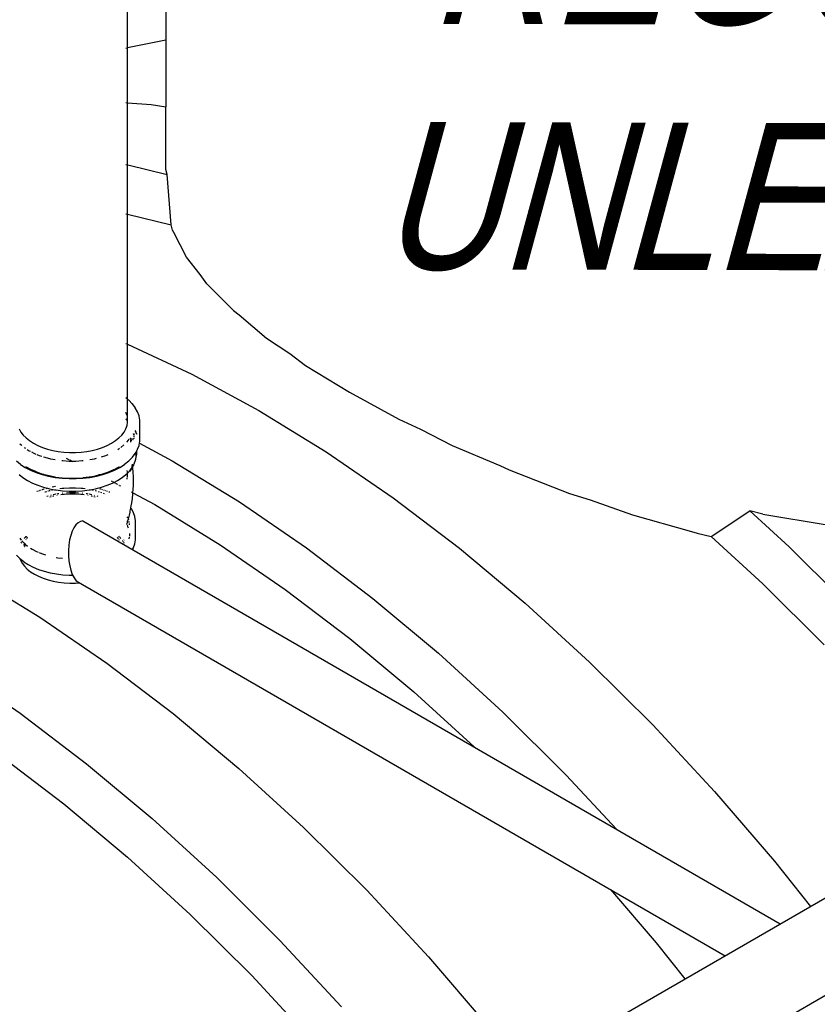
# Model space of a CAD drawing. Extents: x -15886 to -11493, y 1975 to 5059.
# Tile 30 of 47: x -13668 to -13603, y 2966 to 3046. Entities that reach past the tile are written whole.
import ezdxf

# ---------------------------------------------------------------- set-up
doc = ezdxf.new("R2010")
doc.units = 0
doc.header["$MEASUREMENT"] = 0
doc.layers.get('0').update_dxf_attribs({"linetype": 'CONTINUOUS'})
for name, color, linetype in [('PIPING-PRODUCT-PREMIUM', 5, 'CONTINUOUS'), ('PIPING-VENT-ISO', 3, 'CONTINUOUS'), ('TEXT', 3, 'CONTINUOUS')]:
    doc.layers.add(name, color=color, linetype=linetype)
doc.styles.add('ISO1', font='SIMPFRAC.shx', dxfattribs={"width": 0.85, "oblique": 15})

# ---------------------------------------------------------------- blocks, each defined once
blk = doc.blocks.new('A$C72A74DBC')
at = {"color": 2}
for p, q in [((272.142, 252.062), (272.142, 250.135)), ((270.589, 249.813), (270.589, 251.74)), ((270.589, 249.813), (272.142, 250.135)), ((272.142, 250.135), (272.142, 247.399)), ((270.515, 249.798), (270.564, 249.808)), ((270.589, 247.569), (270.589, 249.813)), ((270.515, 247.575), (270.564, 247.571)), ((270.589, 247.569), (271.551, 247.494)), ((270.589, 245.037), (270.589, 247.569)), ((271.551, 247.494), (272.142, 247.399)), ((272.142, 244.854), (272.142, 247.399)), ((270.515, 245.049), (270.564, 245.041)), ((270.589, 245.037), (270.594, 245.036)), ((270.589, 243.024), (270.589, 245.037)), ((270.594, 245.036), (272.197, 244.648)), ((272.197, 244.648), (272.142, 244.854)), ((272.363, 242.595), (272.197, 244.648)), ((270.515, 243.042), (270.564, 243.03)), ((270.589, 243.024), (272.363, 242.595)), ((270.589, 237.73), (270.589, 243.024)), ((272.423, 242.371), (272.363, 242.595)), ((272.471, 242.287), (272.423, 242.371)), ((272.983, 241.273), (272.471, 242.287)), ((273.542, 240.573), (272.983, 241.273)), ((273.815, 240.191), (273.542, 240.573)), ((273.815, 240.191), (274.909, 239.097)), ((274.909, 239.097), (275.13, 238.931)), ((275.13, 238.931), (276.255, 237.974)), ((276.255, 237.974), (277.194, 237.349)), ((270.515, 237.765), (270.564, 237.742)), ((270.589, 237.73), (273.203, 236.506)), ((270.589, 235.48), (270.589, 237.73)), ((277.194, 237.349), (277.837, 236.866)), ((277.837, 236.866), (279.638, 235.781)), ((273.203, 236.506), (275.941, 235.024)), ((270.564, 235.5), (270.515, 235.539)), ((279.638, 235.781), (281.638, 234.672)), ((270.632, 235.446), (270.589, 235.48)), ((270.589, 234.549), (270.589, 235.48)), ((270.775, 235.303), (270.632, 235.446)), ((270.781, 235.296), (270.775, 235.303)), ((270.897, 235.145), (270.781, 235.296)), ((270.902, 235.137), (270.897, 235.145)), ((270.991, 234.98), (270.902, 235.137)), ((270.564, 234.82), (270.515, 234.953)), ((270.995, 234.971), (270.991, 234.98)), ((271.055, 234.809), (270.995, 234.971)), ((271.057, 234.799), (271.055, 234.809)), ((271.087, 234.634), (271.057, 234.799)), ((275.941, 235.024), (278.68, 233.344)), ((270.515, 234.678), (270.515, 234.679)), ((270.564, 234.64), (270.515, 234.678)), ((270.564, 234.627), (270.515, 234.675)), ((270.515, 234.281), (270.564, 234.414)), ((270.564, 234.64), (270.564, 234.639)), ((270.564, 234.414), (270.589, 234.549)), ((271.088, 234.624), (271.087, 234.634)), ((271.088, 233.794), (271.088, 234.624)), ((281.638, 234.672), (282.522, 234.273)), ((266.168, 234.281), (266.241, 234.152)), ((266.241, 234.152), (266.337, 234.027)), ((266.337, 234.027), (266.455, 233.91)), ((266.455, 233.91), (266.593, 233.8)), ((270.09, 233.8), (270.229, 233.91)), ((270.229, 233.91), (270.347, 234.027)), ((270.347, 234.027), (270.442, 234.152)), ((270.442, 234.152), (270.515, 234.281)), ((270.694, 233.876), (270.681, 233.893)), ((270.696, 233.908), (270.716, 233.898)), ((270.726, 233.892), (270.771, 233.868)), ((270.838, 234.042), (270.83, 234.083)), ((270.835, 233.875), (270.838, 233.891)), ((270.838, 234.096), (270.838, 234.072)), ((270.838, 234.063), (270.838, 234.042)), ((270.838, 234.032), (270.838, 234.042)), ((270.838, 234.012), (270.838, 233.953)), ((270.838, 233.918), (270.838, 233.891)), ((270.9, 234.208), (270.906, 234.197)), ((270.907, 234.198), (270.901, 234.209)), ((270.906, 234.197), (270.907, 234.196)), ((270.912, 234.181), (270.923, 234.151)), ((270.924, 234.152), (270.913, 234.182)), ((270.929, 234.136), (270.939, 234.108)), ((270.94, 234.109), (270.93, 234.137)), ((270.944, 234.095), (270.958, 234.058)), ((270.958, 234.059), (270.945, 234.097)), ((282.522, 234.273), (283.815, 233.609)), ((266.198, 233.674), (266.246, 233.627)), ((266.246, 233.627), (266.277, 233.602)), ((266.37, 233.527), (266.4, 233.504)), ((266.4, 233.504), (266.421, 233.49)), ((266.593, 233.8), (266.751, 233.699)), ((266.751, 233.699), (266.926, 233.608)), ((266.926, 233.608), (267.116, 233.528)), ((267.116, 233.528), (267.32, 233.46)), ((269.363, 233.46), (269.567, 233.528)), ((269.567, 233.528), (269.758, 233.608)), ((269.758, 233.608), (269.933, 233.699)), ((269.933, 233.699), (270.09, 233.8)), ((270.184, 233.44), (270.262, 233.49)), ((270.313, 233.527), (270.438, 233.627)), ((270.438, 233.627), (270.439, 233.628)), ((270.556, 233.745), (270.569, 233.757)), ((270.569, 233.757), (270.648, 233.861)), ((270.731, 233.828), (270.701, 233.866)), ((270.713, 233.809), (270.713, 233.848)), ((270.713, 233.74), (270.713, 233.793)), ((270.761, 233.789), (270.738, 233.819)), ((270.79, 233.857), (270.812, 233.846)), ((270.995, 233.447), (271.055, 233.609)), ((271.055, 233.609), (271.057, 233.619)), ((271.057, 233.619), (271.073, 233.704)), ((271.058, 233.712), (271.073, 233.704)), ((271.073, 233.704), (271.087, 233.784)), ((271.073, 233.704), (272.406, 232.983)), ((271.087, 233.784), (271.088, 233.794)), ((283.815, 233.609), (285.764, 232.791)), ((266.5, 233.44), (266.575, 233.392)), ((266.575, 233.392), (266.625, 233.366)), ((266.67, 233.342), (266.769, 233.291)), ((266.769, 233.291), (266.852, 233.256)), ((266.889, 233.241), (266.981, 233.202)), ((266.981, 233.202), (267.097, 233.163)), ((267.158, 233.143), (267.207, 233.127)), ((267.207, 233.127), (267.446, 233.065)), ((267.32, 233.46), (267.535, 233.404)), ((267.535, 233.404), (267.759, 233.362)), ((267.759, 233.362), (267.99, 233.334)), ((267.99, 233.334), (268.224, 233.32)), ((268.224, 233.32), (268.459, 233.32)), ((268.459, 233.32), (268.694, 233.334)), ((268.694, 233.334), (268.924, 233.362)), ((268.924, 233.362), (269.148, 233.404)), ((269.148, 233.404), (269.363, 233.46)), ((269.525, 233.143), (269.703, 233.202)), ((269.703, 233.202), (269.795, 233.241)), ((270.632, 232.972), (270.775, 233.115)), ((270.775, 233.115), (270.781, 233.121)), ((270.781, 233.121), (270.897, 233.273)), ((270.897, 233.273), (270.902, 233.28)), ((270.902, 233.28), (270.934, 233.338)), ((270.91, 233.005), (270.931, 233.119)), ((270.928, 233.078), (270.957, 233.235)), ((270.934, 233.338), (270.963, 233.388)), ((270.934, 233.338), (270.934, 233.341)), ((270.934, 233.338), (270.938, 233.319)), ((270.934, 233.137), (270.938, 233.162)), ((270.938, 233.162), (270.938, 233.319)), ((270.957, 233.235), (270.96, 233.26)), ((270.96, 233.26), (270.962, 233.285)), ((270.962, 233.285), (270.963, 233.31)), ((270.963, 233.388), (270.991, 233.438)), ((270.963, 233.388), (270.963, 233.404)), ((270.963, 233.31), (270.963, 233.388)), ((270.991, 233.438), (270.995, 233.447)), ((278.68, 233.344), (281.408, 231.471)), ((266.052, 232.972), (266.22, 232.838)), ((266.226, 232.834), (266.22, 232.838)), ((266.226, 232.834), (266.417, 232.712)), ((266.417, 232.712), (266.628, 232.602)), ((266.432, 232.736), (266.441, 232.732)), ((266.441, 232.732), (266.463, 232.716)), ((266.464, 232.717), (266.463, 232.716)), ((266.67, 232.609), (266.464, 232.717)), ((267.446, 233.065), (267.631, 233.031)), ((267.912, 232.992), (267.951, 232.987)), ((267.951, 232.987), (268.211, 232.971)), ((268.08, 233.085), (268.209, 233.025)), ((268.211, 232.971), (268.323, 232.971)), ((268.235, 233.013), (268.323, 232.971)), ((268.323, 232.971), (268.473, 232.971)), ((268.323, 232.971), (268.358, 232.955)), ((268.473, 232.971), (268.733, 232.987)), ((268.733, 232.987), (268.772, 232.992)), ((269.052, 233.031), (269.237, 233.065)), ((269.237, 233.065), (269.325, 233.088)), ((270.017, 232.61), (270.219, 232.717)), ((270.055, 232.602), (270.267, 232.712)), ((270.22, 232.716), (270.219, 232.717)), ((270.22, 232.716), (270.243, 232.732)), ((270.243, 232.732), (270.251, 232.736)), ((270.267, 232.712), (270.458, 232.834)), ((270.458, 232.834), (270.464, 232.838)), ((270.464, 232.838), (270.632, 232.972)), ((270.741, 232.637), (270.798, 232.74)), ((270.742, 232.667), (270.767, 232.735)), ((270.755, 232.682), (270.769, 232.702)), ((270.763, 232.71), (270.769, 232.735)), ((270.763, 232.71), (270.767, 232.735)), ((270.767, 232.735), (270.776, 232.759)), ((270.767, 232.735), (270.77, 232.751)), ((270.769, 232.735), (270.776, 232.759)), ((270.769, 232.702), (270.797, 232.752)), ((270.775, 232.777), (270.781, 232.813)), ((270.781, 232.813), (270.785, 232.832)), ((270.781, 232.813), (270.781, 232.832)), ((270.782, 232.806), (270.781, 232.813)), ((270.781, 232.786), (270.782, 232.806)), ((270.782, 232.806), (270.785, 232.832)), ((270.785, 232.832), (270.786, 232.838)), ((270.796, 232.76), (270.788, 232.841)), ((270.797, 232.752), (270.853, 232.852)), ((270.798, 232.74), (270.797, 232.752)), ((270.798, 232.74), (270.824, 232.785)), ((270.803, 232.693), (270.798, 232.74)), ((270.816, 232.51), (270.803, 232.693)), ((270.824, 232.785), (270.835, 232.807)), ((270.835, 232.807), (270.845, 232.829)), ((270.845, 232.829), (270.853, 232.852)), ((270.853, 232.852), (270.91, 233.005)), ((270.91, 233.005), (270.917, 233.029)), ((270.917, 233.029), (270.924, 233.053)), ((270.924, 233.053), (270.928, 233.078)), ((272.406, 232.983), (275.145, 231.302)), ((285.764, 232.791), (286.146, 232.609)), ((266.161, 232.423), (266.321, 232.295)), ((266.321, 232.295), (266.503, 232.179)), ((266.634, 232.599), (266.628, 232.602)), ((266.634, 232.599), (266.864, 232.503)), ((266.844, 232.537), (266.67, 232.609)), ((266.675, 232.616), (266.682, 232.613)), ((266.684, 232.612), (266.682, 232.613)), ((266.684, 232.612), (266.844, 232.545)), ((266.844, 232.537), (266.851, 232.534)), ((266.895, 232.515), (266.851, 232.534)), ((266.864, 232.503), (267.11, 232.421)), ((266.895, 232.515), (267.136, 232.434)), ((267.11, 232.421), (267.369, 232.354)), ((267.136, 232.442), (267.145, 232.439)), ((267.136, 232.434), (267.39, 232.369)), ((267.145, 232.439), (267.397, 232.374)), ((267.369, 232.354), (267.639, 232.303)), ((267.39, 232.369), (267.654, 232.319)), ((267.397, 232.374), (267.63, 232.331)), ((267.639, 232.303), (267.917, 232.269)), ((267.654, 232.319), (267.926, 232.286)), ((267.926, 232.286), (268.203, 232.269)), ((268.481, 232.269), (268.757, 232.286)), ((268.757, 232.286), (268.771, 232.288)), ((268.766, 232.269), (269.044, 232.303)), ((268.772, 232.294), (269.024, 232.325)), ((269.024, 232.325), (269.053, 232.331)), ((269.044, 232.303), (269.314, 232.354)), ((269.052, 232.324), (269.294, 232.369)), ((269.309, 232.374), (269.294, 232.369)), ((269.309, 232.374), (269.32, 232.376)), ((269.314, 232.354), (269.574, 232.421)), ((269.326, 232.377), (269.456, 232.411)), ((269.327, 232.385), (269.447, 232.416)), ((269.434, 232.422), (269.447, 232.416)), ((269.447, 232.416), (269.539, 232.439)), ((269.447, 232.416), (269.456, 232.411)), ((269.456, 232.411), (269.548, 232.434)), ((269.456, 232.411), (269.462, 232.407)), ((269.539, 232.439), (269.778, 232.519)), ((269.548, 232.434), (269.589, 232.448)), ((269.574, 232.421), (269.82, 232.503)), ((269.778, 232.519), (269.999, 232.612)), ((269.82, 232.503), (270.049, 232.599)), ((270.013, 232.609), (269.832, 232.534)), ((269.999, 232.612), (270.001, 232.613)), ((270.001, 232.613), (270.008, 232.616)), ((270.017, 232.61), (270.013, 232.609)), ((270.049, 232.599), (270.055, 232.602)), ((270.18, 232.179), (270.363, 232.295)), ((270.363, 232.295), (270.522, 232.423)), ((270.522, 232.423), (270.566, 232.466)), ((270.56, 232.58), (270.563, 232.536)), ((270.564, 232.517), (270.566, 232.491)), ((270.566, 232.466), (270.659, 232.559)), ((270.566, 232.491), (270.566, 232.466)), ((270.567, 232.453), (270.569, 232.388)), ((270.569, 232.377), (270.571, 232.312)), ((270.571, 232.307), (270.571, 232.312)), ((270.659, 232.559), (270.742, 232.667)), ((270.674, 232.539), (270.688, 232.564)), ((270.674, 232.539), (270.687, 232.559)), ((270.687, 232.559), (270.702, 232.579)), ((270.698, 232.582), (270.735, 232.648)), ((270.702, 232.579), (270.716, 232.597)), ((270.716, 232.597), (270.729, 232.617)), ((270.723, 232.614), (270.732, 232.638)), ((270.729, 232.617), (270.741, 232.637)), ((270.732, 232.638), (270.743, 232.66)), ((270.732, 232.638), (270.735, 232.648)), ((270.735, 232.648), (270.742, 232.667)), ((270.735, 232.648), (270.743, 232.66)), ((270.742, 232.667), (270.755, 232.682)), ((270.743, 232.66), (270.755, 232.682)), ((270.822, 232.326), (270.816, 232.51)), ((270.822, 232.183), (270.822, 232.326)), ((286.146, 232.609), (288.605, 231.652)), ((266.503, 232.179), (266.705, 232.074)), ((266.705, 232.074), (266.926, 231.981)), ((266.926, 231.981), (267.161, 231.903)), ((267.161, 231.903), (267.322, 231.861)), ((267.645, 231.929), (267.515, 231.905)), ((267.917, 232.269), (268.2, 232.252)), ((268.198, 232.276), (268.204, 232.275)), ((268.2, 232.252), (268.484, 232.252)), ((268.203, 232.269), (268.481, 232.269)), ((268.204, 232.275), (268.48, 232.275)), ((268.48, 232.275), (268.486, 232.276)), ((268.484, 232.252), (268.766, 232.269)), ((269.362, 231.861), (269.522, 231.903)), ((269.522, 231.903), (269.758, 231.981)), ((269.758, 231.981), (269.978, 232.074)), ((269.923, 232.158), (269.948, 232.144)), ((269.972, 232.132), (269.988, 232.123)), ((269.978, 232.074), (270.029, 232.1)), ((269.993, 232.12), (270.012, 232.11)), ((270.029, 232.1), (270.18, 232.179)), ((270.029, 232.1), (270.061, 232.083)), ((270.074, 232.076), (270.098, 232.063)), ((270.107, 232.058), (270.118, 232.053)), ((270.127, 232.048), (270.138, 232.042)), ((270.15, 232.035), (270.18, 232.019)), ((270.236, 231.989), (270.241, 231.986)), ((270.255, 231.978), (270.296, 231.956)), ((270.571, 232.227), (270.571, 232.283)), ((270.815, 231.809), (270.822, 231.992)), ((270.822, 232.176), (270.822, 232.183)), ((270.822, 231.992), (270.822, 232.176)), ((266.921, 231.734), (266.891, 231.722)), ((266.958, 231.749), (266.95, 231.746)), ((266.979, 231.757), (266.958, 231.749)), ((267.038, 231.776), (267.007, 231.766)), ((267.114, 231.802), (267.091, 231.794)), ((267.154, 231.815), (267.135, 231.809)), ((267.188, 231.826), (267.171, 231.821)), ((267.193, 231.828), (267.188, 231.826)), ((267.225, 231.701), (267.214, 231.697)), ((267.279, 231.719), (267.247, 231.708)), ((267.287, 231.852), (267.253, 231.843)), ((267.344, 231.542), (267.29, 231.529)), ((267.323, 231.861), (267.322, 231.861)), ((267.323, 231.861), (267.41, 231.839)), ((267.369, 231.744), (267.341, 231.736)), ((267.428, 231.759), (267.394, 231.75)), ((267.405, 231.882), (267.402, 231.881)), ((267.41, 231.839), (267.613, 231.8)), ((267.466, 231.51), (267.414, 231.497)), ((267.465, 231.574), (267.444, 231.568)), ((267.518, 231.782), (267.481, 231.773)), ((267.571, 231.537), (267.527, 231.526)), ((267.667, 231.615), (267.555, 231.593)), ((267.586, 231.54), (267.571, 231.537)), ((267.614, 231.8), (267.613, 231.8)), ((267.614, 231.8), (267.669, 231.79)), ((267.669, 231.79), (267.935, 231.757)), ((267.739, 231.628), (267.702, 231.621)), ((267.713, 231.564), (267.707, 231.563)), ((267.791, 231.634), (267.739, 231.628)), ((267.915, 231.846), (267.821, 231.834)), ((268.005, 231.605), (267.867, 231.588)), ((267.947, 231.654), (267.919, 231.65)), ((267.984, 231.854), (267.931, 231.848)), ((267.935, 231.757), (268.206, 231.741)), ((268.222, 231.869), (267.984, 231.854)), ((268.229, 231.618), (268.005, 231.605)), ((268.22, 231.672), (268.094, 231.664)), ((268.206, 231.741), (268.478, 231.741)), ((268.464, 231.672), (268.22, 231.672)), ((268.461, 231.869), (268.222, 231.869)), ((268.454, 231.618), (268.229, 231.618)), ((268.678, 231.605), (268.454, 231.618)), ((268.699, 231.854), (268.461, 231.869)), ((268.59, 231.664), (268.464, 231.672)), ((268.478, 231.741), (268.749, 231.757)), ((268.816, 231.588), (268.678, 231.605)), ((268.752, 231.848), (268.699, 231.854)), ((268.765, 231.65), (268.736, 231.654)), ((268.749, 231.757), (269.015, 231.79)), ((268.862, 231.834), (268.769, 231.846)), ((268.944, 231.628), (268.893, 231.634)), ((268.981, 231.621), (268.944, 231.628)), ((268.976, 231.563), (268.97, 231.564)), ((269.015, 231.79), (269.069, 231.8)), ((269.129, 231.593), (269.016, 231.615)), ((269.071, 231.8), (269.069, 231.8)), ((269.071, 231.8), (269.274, 231.839)), ((269.112, 231.537), (269.098, 231.54)), ((269.157, 231.526), (269.112, 231.537)), ((269.161, 231.783), (269.119, 231.791)), ((269.202, 231.773), (269.161, 231.783)), ((269.27, 231.497), (269.217, 231.51)), ((269.239, 231.568), (269.218, 231.574)), ((269.315, 231.744), (269.266, 231.756)), ((269.274, 231.839), (269.36, 231.861)), ((269.282, 231.881), (269.279, 231.882)), ((269.393, 231.529), (269.34, 231.542)), ((269.362, 231.861), (269.36, 231.861)), ((269.436, 231.708), (269.404, 231.719)), ((269.49, 231.828), (269.461, 231.835)), ((269.53, 231.815), (269.5, 231.825)), ((269.535, 231.675), (269.501, 231.686)), ((269.569, 231.802), (269.548, 231.809)), ((269.642, 231.635), (269.607, 231.649)), ((269.646, 231.776), (269.618, 231.785)), ((269.678, 231.62), (269.674, 231.621)), ((269.705, 231.757), (269.68, 231.765)), ((269.762, 231.734), (269.734, 231.746)), ((269.857, 231.695), (269.824, 231.708)), ((270.74, 231.716), (270.789, 231.689)), ((270.782, 231.443), (270.802, 231.625)), ((270.802, 231.625), (270.806, 231.68)), ((270.806, 231.68), (270.815, 231.809)), ((270.806, 231.68), (271.699, 231.197)), ((288.605, 231.652), (289.442, 231.394)), ((270.724, 231.08), (270.756, 231.261)), ((270.756, 231.261), (270.782, 231.443)), ((271.699, 231.197), (274.363, 229.562)), ((275.145, 231.302), (277.873, 229.43)), ((281.408, 231.471), (284.115, 229.413)), ((289.442, 231.394), (291.164, 230.776)), ((270.587, 230.683), (270.585, 230.687)), ((270.587, 230.683), (270.586, 230.689)), ((270.589, 230.679), (270.587, 230.683)), ((270.619, 230.599), (270.659, 230.759)), ((270.659, 230.759), (270.687, 230.882)), ((270.687, 230.882), (270.698, 230.936)), ((270.698, 230.936), (270.719, 231.051)), ((270.719, 231.051), (270.71, 231.062)), ((270.719, 231.051), (270.724, 231.08)), ((270.737, 231.027), (270.719, 231.051)), ((270.742, 231.019), (270.737, 231.027)), ((270.825, 230.872), (270.742, 231.019)), ((270.829, 230.863), (270.825, 230.872)), ((270.885, 230.71), (270.829, 230.863)), ((270.887, 230.701), (270.885, 230.71)), ((270.916, 230.546), (270.887, 230.701)), ((291.164, 230.776), (293.573, 230.104)), ((294.369, 229.89), (295.949, 230.935)), ((296.473, 230.806), (295.949, 230.935)), ((295.949, 230.935), (297.552, 229.472)), ((296.473, 230.806), (299.1, 230.366)), ((270.561, 230.371), (270.555, 230.383)), ((270.564, 230.408), (270.615, 230.582)), ((270.577, 230.343), (270.566, 230.363)), ((270.577, 230.48), (270.588, 230.538)), ((270.59, 230.32), (270.584, 230.331)), ((270.589, 230.674), (270.589, 230.679)), ((270.59, 230.678), (270.589, 230.679)), ((270.589, 230.669), (270.589, 230.674)), ((270.589, 230.659), (270.589, 230.669)), ((270.594, 230.668), (270.59, 230.678)), ((270.597, 230.301), (270.59, 230.32)), ((270.623, 230.231), (270.603, 230.284)), ((270.619, 230.599), (270.61, 230.624)), ((270.615, 230.582), (270.619, 230.599)), ((270.635, 230.554), (270.619, 230.599)), ((270.653, 230.469), (270.646, 230.507)), ((270.666, 230.401), (270.662, 230.421)), ((270.666, 230.374), (270.666, 230.401)), ((270.916, 230.536), (270.916, 230.546)), ((270.916, 229.768), (270.916, 230.536)), ((266.443, 229.892), (266.412, 229.861)), ((266.455, 229.904), (266.449, 229.898)), ((270.248, 229.885), (270.229, 229.904)), ((270.666, 230.019), (270.666, 229.99)), ((270.666, 229.97), (270.666, 229.91)), ((293.573, 230.104), (293.797, 230.031)), ((293.797, 230.031), (294.369, 229.89)), ((294.369, 229.89), (296.477, 227.966)), ((266.189, 229.823), (266.247, 229.748)), ((266.263, 229.662), (266.24, 229.622)), ((266.273, 229.715), (266.286, 229.703)), ((266.286, 229.703), (266.275, 229.684)), ((266.287, 229.705), (266.286, 229.703)), ((266.286, 229.703), (266.356, 229.632)), ((266.353, 229.652), (266.356, 229.632)), ((266.356, 229.632), (266.358, 229.618)), ((266.356, 229.632), (266.359, 229.617)), ((266.356, 229.632), (266.379, 229.609)), ((266.361, 229.584), (266.361, 229.581)), ((266.361, 229.581), (266.362, 229.579)), ((266.362, 229.579), (266.366, 229.567)), ((266.362, 229.579), (266.363, 229.569)), ((266.364, 229.554), (266.366, 229.539)), ((266.366, 229.581), (266.369, 229.565)), ((266.367, 229.525), (266.37, 229.501)), ((266.385, 229.834), (266.372, 229.817)), ((266.372, 229.549), (266.372, 229.547)), ((266.373, 229.548), (266.381, 229.53)), ((266.379, 229.518), (266.379, 229.495)), ((266.383, 229.542), (266.381, 229.53)), ((266.403, 229.852), (266.385, 229.834)), ((266.387, 229.568), (266.385, 229.555)), ((266.386, 229.513), (266.397, 229.484)), ((266.389, 229.493), (266.393, 229.486)), ((266.392, 229.593), (266.39, 229.581)), ((266.398, 229.624), (266.394, 229.606)), ((266.412, 229.58), (266.506, 229.506)), ((266.454, 229.776), (266.444, 229.757)), ((266.484, 229.83), (266.466, 229.798)), ((266.495, 229.849), (266.49, 229.839)), ((266.504, 229.865), (266.5, 229.857)), ((270.199, 229.83), (270.179, 229.865)), ((270.223, 229.787), (270.205, 229.819)), ((270.24, 229.757), (270.235, 229.766)), ((270.244, 229.747), (270.24, 229.757)), ((270.28, 229.852), (270.255, 229.878)), ((270.299, 229.834), (270.289, 229.844)), ((270.318, 229.809), (270.299, 229.834)), ((270.391, 229.714), (270.385, 229.722)), ((270.421, 229.662), (270.403, 229.694)), ((270.448, 229.614), (270.427, 229.652)), ((270.437, 229.748), (270.445, 229.758)), ((270.648, 229.806), (270.659, 229.865)), ((270.829, 229.441), (270.885, 229.593)), ((270.885, 229.593), (270.887, 229.603)), ((270.887, 229.603), (270.916, 229.758)), ((270.916, 229.758), (270.916, 229.768)), ((274.363, 229.562), (277.016, 227.741)), ((266.062, 229.129), (266.196, 228.995)), ((266.624, 229.426), (266.696, 229.38)), ((266.696, 229.38), (266.877, 229.286)), ((266.877, 229.286), (266.945, 229.257)), ((266.986, 229.24), (267.074, 229.203)), ((267.074, 229.203), (267.241, 229.148)), ((270.784, 229.36), (270.825, 229.432)), ((270.825, 229.432), (270.829, 229.441)), ((277.873, 229.43), (280.579, 227.372)), ((284.115, 229.413), (286.789, 227.179)), ((297.552, 229.472), (300.131, 226.911)), ((266.191, 229.009), (266.196, 228.996)), ((266.196, 228.995), (266.197, 228.994)), ((266.197, 228.994), (266.22, 228.93)), ((266.197, 228.994), (266.353, 228.87)), ((266.22, 228.93), (266.291, 228.804)), ((266.291, 228.804), (266.385, 228.683)), ((266.36, 228.865), (266.353, 228.87)), ((266.36, 228.865), (266.538, 228.75)), ((266.385, 228.683), (266.5, 228.568)), ((266.538, 228.75), (266.737, 228.647)), ((267.676, 229.044), (267.739, 229.032)), ((267.739, 229.032), (267.939, 229.008)), ((264.274, 228.288), (267.013, 226.608)), ((266.5, 228.568), (266.635, 228.461)), ((266.635, 228.461), (266.789, 228.362)), ((266.742, 228.645), (266.737, 228.647)), ((266.742, 228.645), (266.958, 228.554)), ((266.789, 228.362), (266.96, 228.273)), ((266.958, 228.554), (267.188, 228.478)), ((267.188, 228.478), (267.431, 228.415)), ((267.431, 228.415), (267.684, 228.368)), ((267.684, 228.368), (267.944, 228.336)), ((267.944, 228.336), (268.209, 228.32)), ((268.209, 228.32), (268.345, 228.32)), ((266.96, 228.273), (267.146, 228.195)), ((267.146, 228.195), (267.345, 228.129)), ((267.345, 228.129), (267.555, 228.075)), ((267.555, 228.075), (267.773, 228.034)), ((267.773, 228.034), (267.998, 228.006)), ((267.998, 228.006), (268.227, 227.992)), ((268.227, 227.992), (268.457, 227.992)), ((268.457, 227.992), (268.634, 228.003)), ((296.477, 227.966), (298.984, 225.476)), ((277.016, 227.741), (279.649, 225.739)), ((280.579, 227.372), (283.254, 225.138)), ((286.789, 227.179), (289.421, 224.777)), ((267.013, 226.608), (269.741, 224.735)), ((279.649, 225.739), (282.25, 223.566)), ((283.254, 225.138), (285.885, 222.736)), ((269.741, 224.735), (272.448, 222.677)), ((289.421, 224.777), (291.999, 222.217)), ((263.478, 224.566), (266.206, 222.693)), ((282.25, 223.566), (284.712, 221.319)), ((266.206, 222.693), (268.912, 220.636)), ((272.448, 222.677), (275.122, 220.443)), ((285.885, 222.736), (288.463, 220.175)), ((291.999, 222.217), (294.514, 219.508)), ((265.349, 221.005), (267.982, 219.003)), ((268.912, 220.636), (271.586, 218.402)), ((275.122, 220.443), (277.753, 218.041)), ((288.463, 220.175), (290.51, 217.971)), ((294.514, 219.508), (296.955, 216.662)), ((267.982, 219.003), (270.583, 216.83)), ((271.586, 218.402), (274.218, 216)), ((277.753, 218.041), (280.332, 215.48)), ((270.583, 216.83), (273.142, 214.494)), ((296.955, 216.662), (298.416, 214.821)), ((274.218, 216), (276.796, 213.439)), ((280.332, 215.48), (282.847, 212.772)), ((290.274, 215.509), (292.138, 213.337)), ((273.142, 214.494), (275.65, 212.003)), ((276.796, 213.439), (279.311, 210.731)), ((292.138, 213.337), (293.302, 211.869)), ((282.847, 212.772), (285.288, 209.926)), ((275.65, 212.003), (278.096, 209.369))]:
    blk.add_line(p, q, dxfattribs=at)

msp = doc.modelspace()

# ---------------------------------------------------------------- linework, layer by layer
at = {"layer": 'PIPING-PRODUCT-PREMIUM'}
for p, q in [((-13887.291, 2810.251, 0), (-12676.124, 3509.518, 0)), ((-13883.853, 2804.297, 0), (-12672.687, 3503.564, 0))]:
    msp.add_line(p, q, dxfattribs=at)
at = {"layer": 'PIPING-VENT-ISO'}
for p, q in [((-13663.235, 3005.264), (-13606.376, 2972.437)), ((-13663.784, 3000.385), (-13610.876, 2969.839))]:
    msp.add_line(p, q, dxfattribs=at)
msp.add_ellipse((-13663.235, 3002.674), major_axis=(0, 2.59), ratio=0.45242, start_param=0, end_param=2.654352, dxfattribs=at)

# ---------------------------------------------------------------- next in the draw order: texts
at = {"layer": 'TEXT', "color": 4, "insert": (-13602.041, 3025.522, 0), "char_height": 12, "width": 76.74813, "attachment_point": 8, "rotation": 359.86426, "style": 'ISO1', "bg_fill": 3, "box_fill_scale": 1.5, "bg_fill_color": 256, "bg_fill_transparency": 0}
msp.add_mtext('#1 REGULAR UNLEADED', dxfattribs=at)

# ---------------------------------------------------------------- next in the draw order: block references
at = {"xscale": 2, "yscale": 2, "zscale": 2}
msp.add_blockref('A$C72A74DBC', (-14200.758, 2544.209, 0), dxfattribs=at)

doc.saveas('drawing.dxf')
